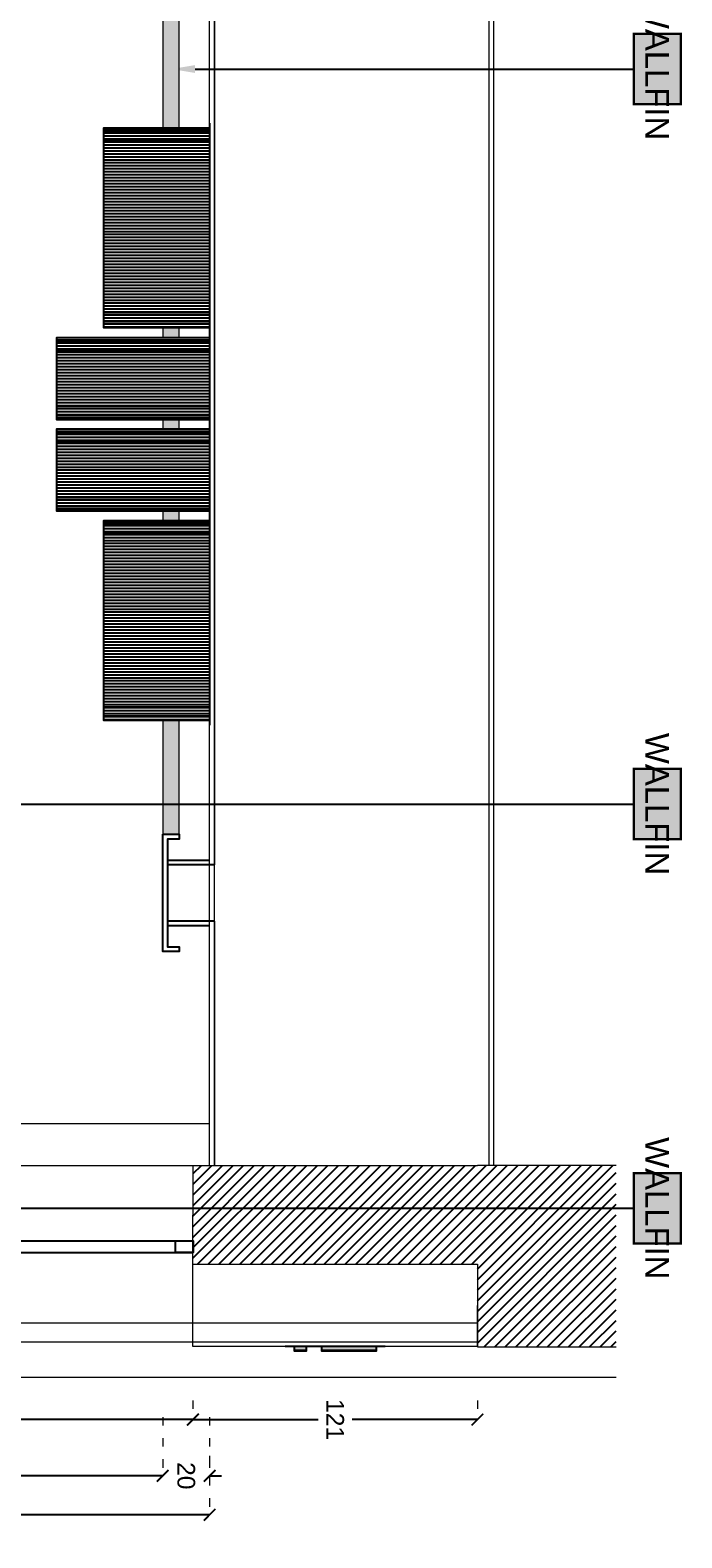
# Model space of a CAD drawing. Header units: centimetres. Extents: x -2854 to 18796, y -762 to 9238.
# Tile 140 of 173: x 2714 to 2991, y 1115 to 1756. Entities that reach past the tile are written whole.
import ezdxf
from ezdxf.enums import TextEntityAlignment as Align

# ---------------------------------------------------------------- set-up
doc = ezdxf.new("R2010")
doc.units = ezdxf.units.CM
doc.header["$LTSCALE"] = 0.3
doc.set_wipeout_variables(frame=1)
doc.linetypes.add('ACAD_ISO03W100', pattern=[30, 12, -18])
for name, color, linetype, lineweight in [('KK_ARC_WALL 0.13', 252, 'Continuous', 13), ('KK_ARC_WALL 0.2', 3, 'Continuous', 20), ('KK_DIM', 253, 'Continuous', 5), ('KK_FUR_NEW', 14, 'Continuous', 9), ('XR_DEM_GENERIC', 215, 'Continuous', 13), ('XR_EXIST_WALLS_0.05', 4, 'Continuous', 5), ('XR_EXIST_WALLS_0.2', 2, 'Continuous', 20)]:
    doc.layers.add(name, color=color, linetype=linetype, lineweight=lineweight)
doc.layers.add('KK_ARC_WALL HATCH', color=7, linetype='Continuous', true_color=0xc8c8c8)
for name, color, linetype in [('KK_FIN_WALLS', 7, 'Continuous'), ('KK_FUR_HATCH', 253, 'Continuous'), ('KK_NEW_WALLS 0.2', 3, 'Continuous'), ('XR_EXIST_DOORS-WINDOWS', 252, 'Continuous'), ('XR_EXIST_WALL_HATCH', 253, 'Continuous')]:
    doc.layers.add(name, color=color, linetype=linetype)
doc.styles.add('KIKO Milano_Light', font='Arial.ttf')
doc.dimstyles.new('KIKO', dxfattribs={"dimtxt": 1.5, "dimasz": 1, "dimexe": 0, "dimexo": 2, "dimgap": 0.7, "dimtad": 0, "dimtih": 1, "dimtoh": 1, "dimdec": 0, "dimzin": 0, "dimtxsty": 'KIKO Milano_Light', "dimblk": 'ARCHTICK', "dimcen": 0.09, "dimadec": 1, "dimazin": 0, "dimtfac": 1, "dimtdec": 0, "dimtix": 1, "dimtofl": 0, "dimtmove": 0, "dimatfit": 3, "dimldrblk": 'ARCHTICK', "dimfxl": 5, "dimfxlon": 1, "dimtolj": 1, "dimtzin": 0, "dimlwe": 5, "dimarcsym": 0})
pattern_1 = [(45, (-153.785, 995.658), (-2.245064, 2.245064), [])]

# ---------------------------------------------------------------- blocks, each defined once
blk = doc.blocks.new('_ArchTick')
at = {"color": 0, "linetype": 'ByBlock', "const_width": 0.15}
blk.add_lwpolyline([(-0.5, -0.5), (0.5, 0.5)], dxfattribs=at)
blk = doc.blocks.new('*D202')
at = {"layer": 'Defpoints', "color": 0, "transparency": 16777216}
for p in [(2770.21, 1364.42, 0), (2446.21, 1273.48), (2770.21, 1141.47)]:
    blk.add_point(p, dxfattribs=at)
at = {"layer": 'KK_DIM', "color": 0, "linetype": 'ACAD_ISO03W100', "lineweight": 5, "transparency": 16777216}
for p, q in [((2446.21, 1166.47), (2446.21, 1141.47)), ((2770.21, 1166.47), (2770.21, 1141.47))]:
    blk.add_line(p, q, dxfattribs=at)
at = {"layer": 'KK_DIM', "color": 0, "lineweight": -2, "transparency": 16777216}
for p, q in [((2446.21, 1141.47), (2601.11, 1141.47)), ((2770.21, 1141.47), (2615.77, 1141.47))]:
    blk.add_line(p, q, dxfattribs=at)
at = {"layer": 'KK_DIM', "color": 0, "lineweight": -2, "transparency": 16777216, "xscale": 5, "yscale": 5, "zscale": 5, "rotation": 180}
blk.add_blockref('_ArchTick', (2446.21, 1141.47), dxfattribs=at)
at = {"layer": 'KK_DIM', "color": 0, "lineweight": -2, "transparency": 16777216, "xscale": 5, "yscale": 5, "zscale": 5}
blk.add_blockref('_ArchTick', (2770.21, 1141.47), dxfattribs=at)
at = {"layer": 'KK_DIM', "color": 0, "transparency": 16777216, "insert": (2608.44, 1141.47), "char_height": 7.5, "attachment_point": 5, "rotation": 270, "style": 'KIKO Milano_Light'}
blk.add_mtext('\\A1;324', dxfattribs=at)
blk = doc.blocks.new('*D203')
at = {"layer": 'Defpoints', "color": 0, "transparency": 16777216}
for p in [(2446.21, 1273.48), (2790.21, 1273.48, 0), (2790.21, 1124.89)]:
    blk.add_point(p, dxfattribs=at)
at = {"layer": 'KK_DIM', "color": 0, "linetype": 'ACAD_ISO03W100', "lineweight": 5, "transparency": 16777216}
for p, q in [((2446.21, 1149.89), (2446.21, 1124.89)), ((2790.21, 1149.89), (2790.21, 1124.89))]:
    blk.add_line(p, q, dxfattribs=at)
at = {"layer": 'KK_DIM', "color": 0, "lineweight": -2, "transparency": 16777216}
for p, q in [((2446.21, 1124.89), (2667.88, 1124.89)), ((2790.21, 1124.89), (2682.55, 1124.89))]:
    blk.add_line(p, q, dxfattribs=at)
at = {"layer": 'KK_DIM', "color": 0, "lineweight": -2, "transparency": 16777216, "xscale": 5, "yscale": 5, "zscale": 5, "rotation": 180}
blk.add_blockref('_ArchTick', (2446.21, 1124.89), dxfattribs=at)
at = {"layer": 'KK_DIM', "color": 0, "lineweight": -2, "transparency": 16777216, "xscale": 5, "yscale": 5, "zscale": 5}
blk.add_blockref('_ArchTick', (2790.21, 1124.89), dxfattribs=at)
at = {"layer": 'KK_DIM', "color": 0, "transparency": 16777216, "insert": (2675.21, 1124.89), "char_height": 7.5, "attachment_point": 5, "rotation": 270, "style": 'KIKO Milano_Light'}
blk.add_mtext('\\A1;344', dxfattribs=at)
blk = doc.blocks.new('*D208')
at = {"layer": 'Defpoints', "color": 0, "transparency": 16777216}
for p in [(2770.21, 1364.42, 0), (2790.21, 1364.42), (2790.21, 1141.47)]:
    blk.add_point(p, dxfattribs=at)
at = {"layer": 'KK_DIM', "color": 0, "linetype": 'ACAD_ISO03W100', "lineweight": 5, "transparency": 16777216}
for p, q in [((2770.21, 1166.47), (2770.21, 1141.47)), ((2790.21, 1166.47), (2790.21, 1141.47))]:
    blk.add_line(p, q, dxfattribs=at)
at = {"layer": 'KK_DIM', "color": 0, "lineweight": -2, "transparency": 16777216}
for p, q in [((2770.21, 1141.47), (2765.21, 1141.47)), ((2790.21, 1141.47), (2795.21, 1141.47))]:
    blk.add_line(p, q, dxfattribs=at)
at = {"layer": 'KK_DIM', "color": 0, "lineweight": -2, "transparency": 16777216, "xscale": 5, "yscale": 5, "zscale": 5}
blk.add_blockref('_ArchTick', (2770.21, 1141.47), dxfattribs=at)
at = {"layer": 'KK_DIM', "color": 0, "lineweight": -2, "transparency": 16777216, "xscale": 5, "yscale": 5, "zscale": 5, "rotation": 180}
blk.add_blockref('_ArchTick', (2790.21, 1141.47), dxfattribs=at)
at = {"layer": 'KK_DIM', "color": 0, "transparency": 16777216, "insert": (2780.21, 1141.47), "char_height": 7.5, "attachment_point": 5, "rotation": 270, "style": 'KIKO Milano_Light'}
blk.add_mtext('\\A1;20', dxfattribs=at)
blk = doc.blocks.new('*D218')
at = {"layer": 'Defpoints', "color": 0, "transparency": 16777216}
for p in [(2446.21, 1236.48), (2783.1, 1183.48), (2783.1, 1165.38)]:
    blk.add_point(p, dxfattribs=at)
at = {"layer": 'KK_DIM', "color": 0, "linetype": 'ACAD_ISO03W100', "lineweight": 5, "transparency": 16777216}
for p, q in [((2446.21, 1190.38), (2446.21, 1165.38)), ((2783.1, 1173.48), (2783.1, 1165.38))]:
    blk.add_line(p, q, dxfattribs=at)
at = {"layer": 'KK_DIM', "color": 0, "lineweight": -2, "transparency": 16777216}
for p, q in [((2446.21, 1165.38), (2607.33, 1165.38)), ((2783.1, 1165.38), (2621.99, 1165.38))]:
    blk.add_line(p, q, dxfattribs=at)
at = {"layer": 'KK_DIM', "color": 0, "lineweight": -2, "transparency": 16777216, "xscale": 5, "yscale": 5, "zscale": 5, "rotation": 180}
blk.add_blockref('_ArchTick', (2446.21, 1165.38), dxfattribs=at)
at = {"layer": 'KK_DIM', "color": 0, "lineweight": -2, "transparency": 16777216, "xscale": 5, "yscale": 5, "zscale": 5}
blk.add_blockref('_ArchTick', (2783.1, 1165.38), dxfattribs=at)
at = {"layer": 'KK_DIM', "color": 0, "transparency": 16777216, "insert": (2614.66, 1165.38), "char_height": 7.5, "attachment_point": 5, "rotation": 270, "style": 'KIKO Milano_Light'}
blk.add_mtext('\\A1;337', dxfattribs=at)
blk = doc.blocks.new('*D221')
at = {"layer": 'Defpoints', "color": 0, "transparency": 16777216}
for p in [(2783.1, 1183.48), (2904.21, 1183.48), (2904.21, 1165.38)]:
    blk.add_point(p, dxfattribs=at)
at = {"layer": 'KK_DIM', "color": 0, "linetype": 'ACAD_ISO03W100', "lineweight": 5, "transparency": 16777216}
for p, q in [((2783.1, 1173.48), (2783.1, 1165.38)), ((2904.21, 1173.48), (2904.21, 1165.38))]:
    blk.add_line(p, q, dxfattribs=at)
at = {"layer": 'KK_DIM', "color": 0, "lineweight": -2, "transparency": 16777216}
for p, q in [((2783.1, 1165.38), (2836.39, 1165.38)), ((2904.21, 1165.38), (2850.92, 1165.38))]:
    blk.add_line(p, q, dxfattribs=at)
at = {"layer": 'KK_DIM', "color": 0, "lineweight": -2, "transparency": 16777216, "xscale": 5, "yscale": 5, "zscale": 5, "rotation": 180}
blk.add_blockref('_ArchTick', (2783.1, 1165.38), dxfattribs=at)
at = {"layer": 'KK_DIM', "color": 0, "lineweight": -2, "transparency": 16777216, "xscale": 5, "yscale": 5, "zscale": 5}
blk.add_blockref('_ArchTick', (2904.21, 1165.38), dxfattribs=at)
at = {"layer": 'KK_DIM', "color": 0, "transparency": 16777216, "insert": (2843.66, 1165.38), "char_height": 7.5, "attachment_point": 5, "rotation": 270, "style": 'KIKO Milano_Light'}
blk.add_mtext('\\A1;121', dxfattribs=at)

msp = doc.modelspace()

# ---------------------------------------------------------------- hatches: boundary and pattern name
at = {"layer": 'KK_ARC_WALL HATCH', "true_color": 0xe2e3e4, "transparency": 33554687}
h = msp.add_hatch(color=254, dxfattribs=at)
h.dxf.hatch_style = 1
h.paths.add_polyline_path([(2770.21, 1414.42), (2777.21, 1414.42), (2777.21, 1763.02), (2770.21, 1763.02)])
at = {"layer": 'KK_FIN_WALLS', "true_color": 0xffffff}
h = msp.add_hatch(color=7, dxfattribs=at)
h.dxf.hatch_style = 1
h.paths.add_polyline_path([(2990.72, 1754.86), (2990.72, 1724.86), (2970.72, 1724.86), (2970.72, 1754.86)])
h = msp.add_hatch(color=7, dxfattribs=at)
h.dxf.hatch_style = 1
h.paths.add_polyline_path([(2990.72, 1442.21), (2990.72, 1412.21), (2970.72, 1412.21), (2970.72, 1442.21)])
h = msp.add_hatch(color=7, dxfattribs=at)
h.dxf.hatch_style = 1
h.paths.add_polyline_path([(2990.72, 1270.26), (2990.72, 1240.26), (2970.72, 1240.26), (2970.72, 1270.26)])
at = {"layer": 'KK_FUR_HATCH', "true_color": 0xf0f0f0}
h = msp.add_hatch(color=7, dxfattribs=at)
h.dxf.hatch_style = 1
h.paths.add_polyline_path([(2837.89, 1196.48), (2837.89, 1194.65), (2861.21, 1194.65), (2861.21, 1196.48)])
h.paths.add_polyline_path([(2826.21, 1196.48), (2826.21, 1194.65), (2831.48, 1194.65), (2831.48, 1196.48)])
at = {"layer": 'KK_FUR_HATCH', "true_color": 0x0e0e10}
h = msp.add_hatch(color=168, dxfattribs=at)
h.dxf.hatch_style = 1
h.paths.add_polyline_path([(2831.48, 1194.65), (2831.48, 1194.8), (2826.21, 1194.8), (2826.21, 1194.65)])
h = msp.add_hatch(color=168, dxfattribs=at)
h.dxf.hatch_style = 1
h.paths.add_polyline_path([(2837.89, 1194.65), (2861.21, 1194.65), (2861.21, 1194.8), (2837.89, 1194.8)])
at = {"layer": 'XR_EXIST_WALL_HATCH'}
h = msp.add_hatch(dxfattribs=at)
h.set_pattern_fill('ANSI31', color=256)
h.set_pattern_definition(pattern_1)
h.paths.add_polyline_path([(2904.21, 1273.48), (2783.21, 1273.48), (2783.13, 1241.48), (2783.21, 1241.48), (2783.21, 1236.48), (2783.11, 1236.48), (2783.1, 1231.48), (2904.21, 1231.48)])
h = msp.add_hatch(dxfattribs=at)
h.set_pattern_fill('ANSI31', color=256)
h.set_pattern_definition(pattern_1)
h.paths.add_polyline_path([(2963.25, 1273.48), (2904.21, 1273.48), (2904.21, 1196.28), (2963.25, 1196.28)])

# ---------------------------------------------------------------- linework, layer by layer
for points in [[(2826.21, 1196.48), (2826.21, 1194.65), (2831.48, 1194.65), (2831.48, 1196.48)], [(2831.48, 1194.65), (2831.48, 1194.8), (2826.21, 1194.8), (2826.21, 1194.65)], [(2837.89, 1196.48), (2837.89, 1194.65), (2861.21, 1194.65), (2861.21, 1196.48)], [(2837.89, 1194.65), (2861.21, 1194.65), (2861.21, 1194.8), (2837.89, 1194.8)]]:
    msp.add_lwpolyline(points, close=True)
at = {"layer": 'Defpoints'}
msp.add_lwpolyline([(2864.86, 1196.48), (2822.3, 1196.48)], dxfattribs=at)
at = {"layer": 'KK_ARC_WALL 0.13', "elevation": 0}
msp.add_lwpolyline([(2770.21, 1414.42), (2777.21, 1414.42), (2777.21, 1763.02), (2770.21, 1763.02)], close=True, dxfattribs=at)
at = {"layer": 'KK_ARC_WALL 0.13'}
msp.add_lwpolyline([(2706.21, 1291.34), (2790.21, 1291.34)], dxfattribs=at)
at = {"layer": 'KK_ARC_WALL 0.2', "elevation": 0}
for points in [[(2790.21, 1403.34), (2790.21, 1774.02)], [(2792.21, 1776.02), (2792.21, 1776.02), (2792.21, 1401.34)], [(2790.21, 1273.48), (2790.21, 1375.42)], [(2792.21, 1377.42), (2792.21, 1273.48)]]:
    msp.add_lwpolyline(points, dxfattribs=at)
at = {"layer": 'KK_FIN_WALLS', "color": 193, "linetype": 'ByBlock', "lineweight": -2, "true_color": 0x9f7aa8, "const_width": 1}
for points in [[(2990.72, 1754.86), (2990.72, 1724.86), (2970.72, 1724.86), (2970.72, 1754.86)], [(2990.72, 1442.21), (2990.72, 1412.21), (2970.72, 1412.21), (2970.72, 1442.21)], [(2990.72, 1270.26), (2990.72, 1240.26), (2970.72, 1240.26), (2970.72, 1270.26)]]:
    msp.add_lwpolyline(points, close=True, dxfattribs=at)
at = {"layer": 'KK_FIN_WALLS', "color": 193, "linetype": 'ByBlock', "lineweight": -2, "true_color": 0x9f7aa8}
for points in [[(2783.99, 1739.86), (2970.72, 1739.86)], [(2680.48, 1427.21), (2970.72, 1427.21)], [(2680.48, 1255.26), (2970.72, 1255.26)]]:
    msp.add_lwpolyline(points, dxfattribs=at)
at = {"layer": 'KK_FIN_WALLS', "color": 193, "true_color": 0x9f7aa8}
msp.add_solid([(2783.99, 1738.19), (2773.99, 1739.86), (2783.99, 1741.53)], dxfattribs=at)
at = {"layer": 'KK_FUR_NEW'}
msp.add_lwpolyline([(2783.08, 1231.48), (2904.21, 1231.48), (2904.15, 1196.48), (2783.01, 1196.48)], close=True, dxfattribs=at)
at = {"layer": 'KK_NEW_WALLS 0.2', "elevation": 0}
for points in [[(2770.21, 1414.42), (2777.21, 1414.42), (2777.21, 1412.34), (2772.21, 1412.34), (2772.21, 1366.42), (2777.21, 1366.42), (2777.21, 1364.42), (2770.21, 1364.42), (2770.21, 1414.42)], [(2772.21, 1403.34), (2790.21, 1403.34)], [(2792.21, 1401.34), (2772.21, 1401.34)], [(2792.21, 1377.42), (2772.21, 1377.42)], [(2790.21, 1375.42), (2772.21, 1375.42)]]:
    msp.add_lwpolyline(points, dxfattribs=at)
at = {"layer": 'XR_DEM_GENERIC'}
for points in [[(2790.21, 1273.48), (2790.21, 2253.06)], [(2792.21, 1273.48), (2792.21, 2253.06)], [(2909.21, 1273.48), (2909.21, 2253.06)], [(2911.21, 1273.48), (2911.21, 2253.06)], [(2446.21, 1273.48), (2783.21, 1273.48)], [(2783.21, 1206.48), (2904.21, 1206.48)], [(2783.21, 1198.48), (2904.21, 1198.48)]]:
    msp.add_lwpolyline(points, dxfattribs=at)
at = {"layer": 'XR_EXIST_DOORS-WINDOWS'}
for points in [[(2446.21, 1241.48), (2783.21, 1241.48)], [(2446.21, 1236.48), (2783.21, 1236.48)]]:
    msp.add_lwpolyline(points, dxfattribs=at)
msp.add_lwpolyline([(2775.71, 1241.48), (2783.21, 1241.48), (2783.21, 1236.48), (2775.71, 1236.48)], close=True, dxfattribs=at)
at = {"layer": 'XR_EXIST_WALLS_0.05'}
for points in [[(2446.21, 1206.48), (2783.21, 1206.48)], [(2446.21, 1198.48), (2783, 1198.48)], [(2446.21, 1183.48), (2963.25, 1183.48)]]:
    msp.add_lwpolyline(points, dxfattribs=at)
at = {"layer": 'XR_EXIST_WALLS_0.2'}
for points in [[(2783.1, 1231.48), (2783.21, 1273.48)], [(2783.21, 1273.48), (2904.21, 1273.48)], [(2963.25, 1273.48), (2904.21, 1273.48)], [(2783.1, 1231.48), (2904.21, 1231.48)], [(2904.21, 1231.48), (2904.21, 1196.28), (2963.25, 1196.28)]]:
    msp.add_lwpolyline(points, dxfattribs=at)

# ---------------------------------------------------------------- texts
at = {"layer": 'KK_FIN_WALLS', "color": 18, "true_color": 0x000000, "style": 'KIKO Milano_Light'}
for p in [(2980.72, 1739.86), (2980.72, 1427.21), (2980.72, 1255.26)]:
    msp.add_attdef('WALLFIN', text='XX', height=10, rotation=270, dxfattribs=at).set_placement(p, align=Align.MIDDLE_CENTER)

# ---------------------------------------------------------------- dimensions: what is measured, and where the dimension line sits
at = {"layer": 'KK_DIM'}
for base, p2, picture, middle in [((2770.21, 1141.47), (2770.21, 1364.42, 0), '*D202', (2608.44, 1141.47)), ((2790.21, 1124.89), (2790.21, 1273.48, 0), '*D203', (2675.21, 1124.89))]:
    dim = msp.add_linear_dim(base=base, p1=(2446.21, 1273.48), p2=p2, dimstyle='KIKO', override={"dimscale": 0, "dimpost": '\\X', "dimcen": 0.0018}, dxfattribs=at)
    dim.commit()
    dim.dimension.update_dxf_attribs({"geometry": picture, "text_midpoint": middle, "dimtype": 160, "text_rotation": 90})
for base, p1, p2, picture, middle in [((2790.21, 1141.47), (2770.21, 1364.42, 0), (2790.21, 1364.42), '*D208', (2780.21, 1141.47)), ((2783.1, 1165.38), (2446.21, 1236.48), (2783.1, 1183.48), '*D218', (2614.66, 1165.38)), ((2904.21, 1165.38), (2783.1, 1183.48), (2904.21, 1183.48), '*D221', (2843.66, 1165.38))]:
    dim = msp.add_linear_dim(base=base, p1=p1, p2=p2, dimstyle='KIKO', override={"dimscale": 0, "dimpost": '\\X', "dimcen": 0.0018}, dxfattribs=at)
    dim.commit()
    dim.dimension.update_dxf_attribs({"geometry": picture, "text_midpoint": middle, "text_rotation": 90})

# ---------------------------------------------------------------- next in the draw order: wipeouts: each hides what was drawn before it
msp.add_wipeout([(2790.21, 1547.81), (2790.21, 1462.81), (2745.21, 1462.81), (2745.21, 1547.81)]).translate(0, 0, 0)

# ---------------------------------------------------------------- next in the draw order: hatches: boundary and pattern name
at = {"layer": 'KK_FUR_HATCH', "true_color": 0xe2e3e4, "transparency": 33554610}
h = msp.add_hatch(dxfattribs=at)
h.set_pattern_fill('ANSI31', color=254, scale=0.4, angle=-45)
h.set_pattern_definition([(360, (3246.1125, 1634.6334), (6e-16, 1.27), [])])
h.paths.add_polyline_path([(2790.21, 1462.81), (2745.21, 1462.81), (2745.21, 1547.81), (2790.21, 1547.81)])

# ---------------------------------------------------------------- next in the draw order: linework, layer by layer
at = {"elevation": 0}
msp.add_lwpolyline([(2790.21, 1462.81), (2745.21, 1462.81), (2745.21, 1547.81), (2790.21, 1547.81)], close=True, dxfattribs=at)
at = {"color": 253, "elevation": 0}
for points in [[(2790.21, 1545.99), (2745.21, 1545.99)], [(2790.21, 1542.13), (2745.21, 1542.13)], [(2790.21, 1468.48), (2745.21, 1468.48)], [(2790.21, 1464.62), (2745.21, 1464.62)]]:
    msp.add_lwpolyline(points, dxfattribs=at)
at = {"layer": 'Defpoints', "color": 40, "elevation": 0}
msp.add_lwpolyline([(2790.21, 1549.81), (2790.21, 1460.81)], dxfattribs=at)

# ---------------------------------------------------------------- next in the draw order: wipeouts: each hides what was drawn before it
msp.add_wipeout([(2790.21, 1586.81), (2790.21, 1551.81), (2725.21, 1551.81), (2725.21, 1586.81)]).translate(0, 0, 0)

# ---------------------------------------------------------------- next in the draw order: hatches: boundary and pattern name
at = {"layer": 'KK_FUR_HATCH', "true_color": 0xe2e3e4, "transparency": 33554610}
h = msp.add_hatch(dxfattribs=at)
h.set_pattern_fill('ANSI31', color=254, scale=0.4, angle=-45)
h.set_pattern_definition([(360, (2790.2149, 1569.3055), (6e-16, 1.27), [])])
h.paths.add_polyline_path([(2790.21, 1551.81), (2725.21, 1551.81), (2725.21, 1586.81), (2790.21, 1586.81)])

# ---------------------------------------------------------------- next in the draw order: linework, layer by layer
at = {"elevation": 0}
msp.add_lwpolyline([(2790.21, 1551.81), (2725.21, 1551.81), (2725.21, 1586.81), (2790.21, 1586.81)], close=True, dxfattribs=at)
at = {"color": 253, "elevation": 0}
for points in [[(2790.21, 1584.99), (2725.21, 1584.99)], [(2790.21, 1581.13), (2725.21, 1581.13)], [(2790.21, 1557.48), (2725.21, 1557.48)], [(2790.21, 1553.62), (2725.21, 1553.62)]]:
    msp.add_lwpolyline(points, dxfattribs=at)
at = {"layer": 'Defpoints', "color": 40, "elevation": 0}
msp.add_lwpolyline([(2790.21, 1588.81), (2790.21, 1549.81)], dxfattribs=at)

# ---------------------------------------------------------------- next in the draw order: wipeouts: each hides what was drawn before it
msp.add_wipeout([(2790.21, 1625.71), (2790.21, 1590.71), (2725.21, 1590.71), (2725.21, 1625.71)]).translate(0, 0, 0)

# ---------------------------------------------------------------- next in the draw order: hatches: boundary and pattern name
at = {"layer": 'KK_FUR_HATCH', "true_color": 0xe2e3e4, "transparency": 33554610}
h = msp.add_hatch(dxfattribs=at)
h.set_pattern_fill('ANSI31', color=254, scale=0.4, angle=-45)
h.set_pattern_definition([(360, (2790.2149, 1608.2055), (6e-16, 1.27), [])])
h.paths.add_polyline_path([(2790.21, 1590.71), (2725.21, 1590.71), (2725.21, 1625.71), (2790.21, 1625.71)])

# ---------------------------------------------------------------- next in the draw order: linework, layer by layer
at = {"elevation": 0}
msp.add_lwpolyline([(2790.21, 1590.71), (2725.21, 1590.71), (2725.21, 1625.71), (2790.21, 1625.71)], close=True, dxfattribs=at)
at = {"color": 253, "elevation": 0}
for points in [[(2790.21, 1623.89), (2725.21, 1623.89)], [(2790.21, 1620.03), (2725.21, 1620.03)], [(2790.21, 1596.38), (2725.21, 1596.38)], [(2790.21, 1592.52), (2725.21, 1592.52)]]:
    msp.add_lwpolyline(points, dxfattribs=at)
at = {"layer": 'Defpoints', "color": 40, "elevation": 0}
msp.add_lwpolyline([(2790.21, 1627.71), (2790.21, 1588.71)], dxfattribs=at)

# ---------------------------------------------------------------- next in the draw order: wipeouts: each hides what was drawn before it
msp.add_wipeout([(2790.21, 1714.81), (2790.21, 1629.81), (2745.21, 1629.81), (2745.21, 1714.81)]).translate(0, 0, 0)

# ---------------------------------------------------------------- next in the draw order: hatches: boundary and pattern name
at = {"layer": 'KK_FUR_HATCH', "true_color": 0xe2e3e4, "transparency": 33554610}
h = msp.add_hatch(dxfattribs=at)
h.set_pattern_fill('ANSI31', color=254, scale=0.4, angle=-45)
h.set_pattern_definition([(360, (3246.1125, 1801.6334), (6e-16, 1.27), [])])
h.paths.add_polyline_path([(2790.21, 1629.81), (2745.21, 1629.81), (2745.21, 1714.81), (2790.21, 1714.81)])

# ---------------------------------------------------------------- next in the draw order: linework, layer by layer
at = {"elevation": 0}
msp.add_lwpolyline([(2790.21, 1629.81), (2745.21, 1629.81), (2745.21, 1714.81), (2790.21, 1714.81)], close=True, dxfattribs=at)
at = {"color": 253, "elevation": 0}
for points in [[(2790.21, 1712.99), (2745.21, 1712.99)], [(2790.21, 1709.13), (2745.21, 1709.13)], [(2790.21, 1635.48), (2745.21, 1635.48)], [(2790.21, 1631.62), (2745.21, 1631.62)]]:
    msp.add_lwpolyline(points, dxfattribs=at)
at = {"layer": 'Defpoints', "color": 40, "elevation": 0}
msp.add_lwpolyline([(2790.21, 1716.81), (2790.21, 1627.81)], dxfattribs=at)

doc.saveas('drawing.dxf')
